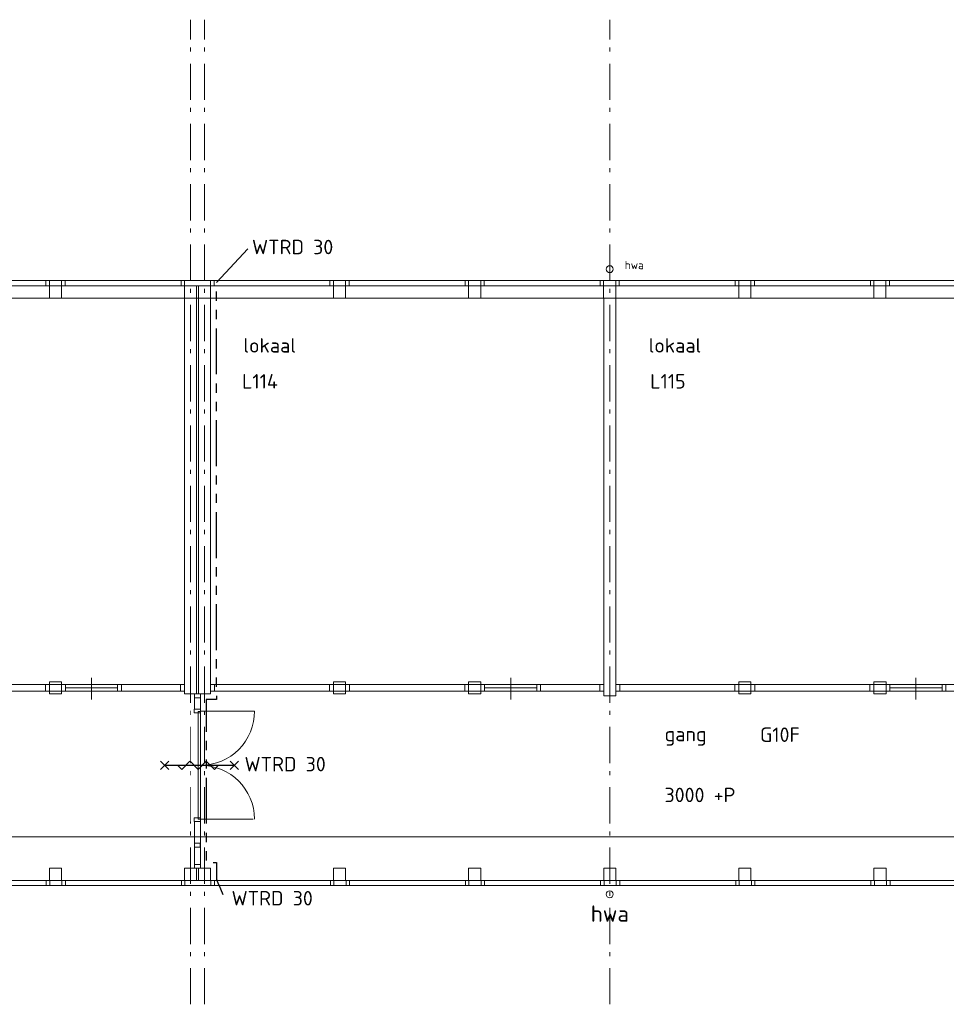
# Model space of a CAD drawing. Header units: millimetres. Extents: x -45438 to 86146, y -38676 to 39696.
# Tile 27 of 37: x 23955 to 39960, y -7650 to 9360. Entities that reach past the tile are written whole.
import ezdxf

# ---------------------------------------------------------------- set-up
doc = ezdxf.new("R2010")
doc.units = ezdxf.units.MM
doc.header["$LTSCALE"] = 100
for name, pattern in [('B0202', [28.125, 18.75, -3.125, 3.125, -3.125]), ('PHANTOM2', [31.75, 15.875, -3.175, 3.175, -3.175, 3.175, -3.175]), ('STYLE_06', [1.041641, 0.625, -0.208282, 0.069427, -0.138931])]:
    doc.linetypes.add(name, pattern=pattern)
doc.layers.add('AL65_BEVEILIGING', color=1, linetype='Continuous')
doc.layers.add('br.compartimentering', color=4, linetype='B0202')
doc.layers.add('None', color=7, linetype='Continuous', lineweight=5)
doc.layers.add('TXT 25', color=2, linetype='Continuous', lineweight=30)
doc.styles.add('03_100', font='isocpeur.ttf')
doc.styles.get("Standard").update_dxf_attribs({"font": 'isocpeur.ttf'})
doc.styles.add('Tekton Plus Regular', font='isocpeur.ttf')

# ---------------------------------------------------------------- blocks, each defined once
blk = doc.blocks.new('30 RW')
at = {"layer": 'AL65_BEVEILIGING'}
for p, q in [((-671, -71), (-529, 71)), ((-671, 71), (-529, -71)), ((-600, 0), (600, 0)), ((529, 71), (671, -71)), ((529, -71), (671, 71))]:
    blk.add_line(p, q, dxfattribs=at)
blk.add_lwpolyline([(-377, 0), (-307, -71), (-165, 71), (-24, -71), (118, 71), (259, -71), (330, 0)], dxfattribs=at)
at = {"layer": 'AL65_BEVEILIGING', "style": '03_100'}
blk.add_text('WTRD 30', height=250, dxfattribs=at).set_placement((777, -104))

msp = doc.modelspace()

# ---------------------------------------------------------------- linework, layer by layer
at = {"layer": 'None', "color": 8, "linetype": 'Continuous', "lineweight": 5}
msp.add_line((54929, -4758.4), (10797.7, -4758.4), dxfattribs=at)

# ---------------------------------------------------------------- texts
at = {"layer": 'None', "color": 8, "linetype": 'Continuous', "lineweight": 0, "style": 'Tekton Plus Regular'}
for height, p in [(141, (34405.9, 5049.9)), (281.98, (33818.1, -6224.2))]:
    msp.add_text('hwa', height=height, dxfattribs=at).set_placement(p)
at = {"layer": 'TXT 25'}
for s, p in [('WTRD 30', (27967.1, 5308)), ('G10F', (36742.3, -3117.2)), ('3000 +P', (35093, -4158)), ('WTRD 30', (27614, -5942.1))]:
    msp.add_text(s, height=250, dxfattribs=at).set_placement(p)

# ---------------------------------------------------------------- wipeouts: each hides what was drawn before it
at = {"color": 8, "linetype": 'Continuous', "lineweight": 5}
for points in [[(34189.7, 5091), (34206, 5048.1), (34187.1, 5006.2), (34144.2, 4989.9), (34102.3, 5008.8), (34086, 5051.7), (34104.9, 5093.6), (34147.8, 5109.9)], [(24468.2, 4761.6), (24678.2, 4761.6), (24678.2, 4551.6), (24468.2, 4551.6)], [(27041.5, 4761.6), (27251.5, 4761.6), (27251.5, 4551.6), (27041.5, 4551.6)], [(29374.8, 4761.6), (29584.8, 4761.6), (29584.8, 4551.6), (29374.8, 4551.6)], [(31708.1, 4761.6), (31918.1, 4761.6), (31918.1, 4551.6), (31708.1, 4551.6)], [(34041.4, 4761.6), (34251.4, 4761.6), (34251.4, 4551.6), (34041.4, 4551.6)], [(36374.7, 4761.6), (36584.7, 4761.6), (36584.7, 4551.6), (36374.7, 4551.6)], [(38708, 4761.6), (38918, 4761.6), (38918, 4551.6), (38708, 4551.6)], [(24468.5, -2076.4), (24678.5, -2076.4), (24678.5, -2286.4), (24468.5, -2286.4)], [(29375.1, -2076.4), (29585.1, -2076.4), (29585.1, -2286.4), (29375.1, -2286.4)], [(31708.4, -2076.4), (31918.4, -2076.4), (31918.4, -2286.4), (31708.4, -2286.4)], [(36375, -2076.4), (36585, -2076.4), (36585, -2286.4), (36375, -2286.4)], [(38708.3, -2076.4), (38918.3, -2076.4), (38918.3, -2286.4), (38708.3, -2286.4)], [(27041.8, -5299.9), (27251.8, -5299.9), (27251.8, -5509.9), (27041.8, -5509.9)], [(34041.7, -5299.9), (34251.7, -5299.9), (34251.7, -5509.9), (34041.7, -5509.9)], [(34186.8, -5703.5), (34206.4, -5745), (34190.9, -5788.2), (34149.4, -5807.8), (34106.2, -5792.3), (34086.6, -5750.8), (34102.1, -5707.6), (34143.6, -5688)]]:
    msp.add_wipeout(points, dxfattribs=at).dxf.layer = 'None'
at = {"color": 1, "linetype": 'Continuous', "lineweight": 35}
for points in [[(27851.3, 3485.2), (29110.7, 3485.2), (29110.7, 4018.6), (27851.3, 4018.6)], [(34851.3, 3485.2), (36110.7, 3485.2), (36110.7, 4018.6), (34851.3, 4018.6)], [(35127.5, -3229.3), (36085.7, -3229.3), (36085.7, -2695.9), (35127.5, -2695.9)]]:
    msp.add_wipeout(points, dxfattribs=at).dxf.layer = 'None'
at = {"color": 92, "linetype": 'Continuous', "lineweight": 25}
for points in [[(27824.3, 2876.6), (28542.6, 2876.6), (28542.6, 3355.4), (27824.3, 3355.4)], [(34874.3, 2876.6), (35597, 2876.6), (35597, 3355.4), (34874.3, 3355.4)]]:
    msp.add_wipeout(points, dxfattribs=at).dxf.layer = 'None'

# ---------------------------------------------------------------- next in the draw order: linework, layer by layer
at = {"layer": 'None', "color": 8, "linetype": 'Continuous', "lineweight": 5}
for p, q in [((24678.2, 4551.6), (24468.2, 4551.6)), ((29584.8, 4551.6), (29374.8, 4551.6)), ((31918.1, 4551.6), (31708.1, 4551.6)), ((36584.7, 4551.6), (36374.7, 4551.6)), ((38918, 4551.6), (38708, 4551.6)), ((24468.5, -2076.4), (24678.5, -2076.4)), ((24468.5, -2286.4), (24468.5, -2076.4)), ((24678.5, -2076.4), (24678.5, -2286.4)), ((29375.1, -2076.4), (29585.1, -2076.4)), ((29375.1, -2286.4), (29375.1, -2076.4)), ((29585.1, -2076.4), (29585.1, -2286.4)), ((31708.4, -2076.4), (31918.4, -2076.4)), ((31708.4, -2286.4), (31708.4, -2076.4)), ((31918.4, -2076.4), (31918.4, -2286.4)), ((36375, -2076.4), (36585, -2076.4)), ((36375, -2286.4), (36375, -2076.4)), ((36585, -2076.4), (36585, -2286.4)), ((38708.3, -2076.4), (38918.3, -2076.4)), ((38708.3, -2286.4), (38708.3, -2076.4)), ((38918.3, -2076.4), (38918.3, -2286.4)), ((24678.5, -2286.4), (24468.5, -2286.4)), ((29585.1, -2286.4), (29375.1, -2286.4)), ((31918.4, -2286.4), (31708.4, -2286.4)), ((36585, -2286.4), (36375, -2286.4)), ((38918.3, -2286.4), (38708.3, -2286.4)), ((34041.7, -5299.9), (34251.7, -5299.9))]:
    msp.add_line(p, q, dxfattribs=at)
for centre in [(34146, 5049.9), (34146.5, -5747.9)]:
    msp.add_circle(centre, 60, dxfattribs=at)

# ---------------------------------------------------------------- next in the draw order: texts
at = {"layer": 'TXT 25'}
for s, p in [('lokaal ', (27818.4, 3608.7)), ('lokaal ', (34818.4, 3608.7)), ('L114', (27794.8, 2987.4)), ('L115', (34844.8, 2987.4)), ('gang', (35094.6, -3105.8))]:
    msp.add_text(s, height=250, dxfattribs=at).set_placement(p)

# ---------------------------------------------------------------- next in the draw order: wipeouts: each hides what was drawn before it
at = {"color": 8, "linetype": 'Continuous', "lineweight": 5}
for points in [[(26801.5, 4761.6), (27011.5, 4761.6), (27011.5, 4551.6), (26801.5, 4551.6)], [(26801.8, -5299.9), (27011.8, -5299.9), (27011.8, -5509.9), (26801.8, -5509.9)]]:
    msp.add_wipeout(points, dxfattribs=at).dxf.layer = 'None'

# ---------------------------------------------------------------- next in the draw order: linework, layer by layer
at = {"layer": 'None', "color": 8, "linetype": 'Continuous', "lineweight": 5}
msp.add_line((54936.5, 4551.6), (6115.4, 4551.6), dxfattribs=at)

# ---------------------------------------------------------------- next in the draw order: wipeouts: each hides what was drawn before it
at = {"color": 8, "linetype": 'Continuous', "lineweight": 5}
for points in [[(6115.4, 4851.6), (54936.5, 4851.6), (54936.5, 4761.6), (6115.4, 4761.6)], [(12906.7, -5509.9), (54936.5, -5509.9), (54936.5, -5599.9), (12906.7, -5599.9)]]:
    msp.add_wipeout(points, dxfattribs=at).dxf.layer = 'None'

# ---------------------------------------------------------------- next in the draw order: wipeouts: each hides what was drawn before it
for points in [[(24408.2, 4851.6), (24468.2, 4851.6), (24468.2, 4761.6), (24408.2, 4761.6)], [(24678.2, 4851.6), (24738.2, 4851.6), (24738.2, 4761.6), (24678.2, 4761.6)], [(26741.5, 4851.6), (26801.5, 4851.6), (26801.5, 4761.6), (26741.5, 4761.6)], [(27251.5, 4851.6), (27311.5, 4851.6), (27311.5, 4761.6), (27251.5, 4761.6)], [(29314.8, 4851.6), (29374.8, 4851.6), (29374.8, 4761.6), (29314.8, 4761.6)], [(29584.8, 4851.6), (29644.8, 4851.6), (29644.8, 4761.6), (29584.8, 4761.6)], [(31648.1, 4851.6), (31708.1, 4851.6), (31708.1, 4761.6), (31648.1, 4761.6)], [(31918.1, 4851.6), (31978.1, 4851.6), (31978.1, 4761.6), (31918.1, 4761.6)], [(33981.4, 4851.6), (34041.4, 4851.6), (34041.4, 4761.6), (33981.4, 4761.6)], [(34251.4, 4851.6), (34311.4, 4851.6), (34311.4, 4761.6), (34251.4, 4761.6)], [(36314.7, 4851.6), (36374.7, 4851.6), (36374.7, 4761.6), (36314.7, 4761.6)], [(36584.7, 4851.6), (36644.7, 4851.6), (36644.7, 4761.6), (36584.7, 4761.6)], [(38648, 4851.6), (38708, 4851.6), (38708, 4761.6), (38648, 4761.6)], [(38918, 4851.6), (38978, 4851.6), (38978, 4761.6), (38918, 4761.6)], [(26801.7, 4551.6), (27011.7, 4551.6), (27011.7, -2286.4), (26801.7, -2286.4)], [(34041.7, 4551.6), (34251.7, 4551.6), (34251.7, -2320), (34041.7, -2320)], [(24413.9, -5509.9), (24473.9, -5509.9), (24473.9, -5599.9), (24413.9, -5599.9)], [(24683.9, -5509.9), (24743.9, -5509.9), (24743.9, -5599.9), (24683.9, -5599.9)], [(26747.7, -5509.9), (26807.7, -5509.9), (26807.7, -5599.9), (26747.7, -5599.9)], [(27257.9, -5509.9), (27317.8, -5509.9), (27317.8, -5599.9), (27257.9, -5599.9)], [(29321.8, -5509.9), (29381.7, -5509.9), (29381.7, -5599.9), (29321.8, -5599.9)], [(29591.8, -5509.9), (29651.8, -5509.9), (29651.8, -5599.9), (29591.8, -5599.9)], [(31655.6, -5509.9), (31715.7, -5509.9), (31715.7, -5599.9), (31655.6, -5599.9)], [(31925.7, -5509.9), (31985.8, -5509.9), (31985.8, -5599.9), (31925.7, -5599.9)], [(33989.6, -5509.9), (34049.7, -5509.9), (34049.7, -5599.9), (33989.6, -5599.9)], [(34259.7, -5509.9), (34319.7, -5509.9), (34319.7, -5599.9), (34259.7, -5599.9)], [(36323.6, -5509.9), (36383.5, -5509.9), (36383.5, -5599.9), (36323.6, -5599.9)], [(36593.6, -5509.9), (36653.7, -5509.9), (36653.7, -5599.9), (36593.6, -5599.9)], [(38657.4, -5509.9), (38717.4, -5509.9), (38717.4, -5599.9), (38657.4, -5599.9)], [(38927.5, -5509.9), (38987.5, -5509.9), (38987.5, -5599.9), (38927.5, -5599.9)]]:
    msp.add_wipeout(points, dxfattribs=at).dxf.layer = 'None'

# ---------------------------------------------------------------- next in the draw order: linework, layer by layer
at = {"layer": 'None', "color": 8, "linetype": 'STYLE_06', "lineweight": 5, "ltscale": 10}
for p, q in [((26906.5, -7649.8), (26906.5, 9359.9)), ((34146.5, -7649.8), (34146.5, 9359.9))]:
    msp.add_line(p, q, dxfattribs=at)
at = {"layer": 'None', "color": 8, "linetype": 'Continuous', "lineweight": 5}
for p, q in [((6115.4, 4851.6), (54936.5, 4851.6)), ((24408.2, 4851.6), (24468.2, 4851.6)), ((24408.2, 4761.6), (24408.2, 4851.6)), ((24468.2, 4851.6), (24468.2, 4761.6)), ((24678.2, 4851.6), (24738.2, 4851.6)), ((24678.2, 4761.6), (24678.2, 4851.6)), ((24738.2, 4851.6), (24738.2, 4761.6)), ((26741.5, 4851.6), (26801.5, 4851.6)), ((26741.5, 4761.6), (26741.5, 4851.6)), ((26801.5, 4851.6), (26801.5, 4761.6)), ((27251.5, 4851.6), (27311.5, 4851.6)), ((27251.5, 4761.6), (27251.5, 4851.6)), ((27311.5, 4851.6), (27311.5, 4761.6)), ((29314.8, 4851.6), (29374.8, 4851.6)), ((29314.8, 4761.6), (29314.8, 4851.6)), ((29374.8, 4851.6), (29374.8, 4761.6)), ((29584.8, 4851.6), (29644.8, 4851.6)), ((29584.8, 4761.6), (29584.8, 4851.6)), ((29644.8, 4851.6), (29644.8, 4761.6)), ((31648.1, 4851.6), (31708.1, 4851.6)), ((31648.1, 4761.6), (31648.1, 4851.6)), ((31708.1, 4851.6), (31708.1, 4761.6)), ((31918.1, 4851.6), (31978.1, 4851.6)), ((31918.1, 4761.6), (31918.1, 4851.6)), ((31978.1, 4851.6), (31978.1, 4761.6)), ((33981.4, 4851.6), (34041.4, 4851.6)), ((33981.4, 4761.6), (33981.4, 4851.6)), ((34041.4, 4851.6), (34041.4, 4761.6)), ((34251.4, 4851.6), (34311.4, 4851.6)), ((34251.4, 4761.6), (34251.4, 4851.6)), ((34311.4, 4851.6), (34311.4, 4761.6)), ((36314.7, 4851.6), (36374.7, 4851.6)), ((36314.7, 4761.6), (36314.7, 4851.6)), ((36374.7, 4851.6), (36374.7, 4761.6)), ((36584.7, 4851.6), (36644.7, 4851.6)), ((36584.7, 4761.6), (36584.7, 4851.6)), ((36644.7, 4851.6), (36644.7, 4761.6)), ((38648, 4851.6), (38708, 4851.6)), ((38648, 4761.6), (38648, 4851.6)), ((38708, 4851.6), (38708, 4761.6)), ((38918, 4851.6), (38978, 4851.6)), ((38918, 4761.6), (38918, 4851.6)), ((38978, 4851.6), (38978, 4761.6)), ((54936.5, 4761.6), (6115.4, 4761.6)), ((24468.2, 4761.6), (24408.2, 4761.6)), ((24468.2, 4761.6), (24678.2, 4761.6)), ((24468.2, 4551.6), (24468.2, 4761.6)), ((24738.2, 4761.6), (24678.2, 4761.6)), ((24678.2, 4761.6), (24678.2, 4551.6)), ((26801.5, 4761.6), (26741.5, 4761.6)), ((26801.5, 4761.6), (27011.5, 4761.6)), ((26801.5, 4551.6), (26801.5, 4761.6)), ((27041.5, 4761.6), (27251.5, 4761.6)), ((27311.5, 4761.6), (27251.5, 4761.6)), ((29374.8, 4761.6), (29314.8, 4761.6)), ((29374.8, 4761.6), (29584.8, 4761.6)), ((29374.8, 4551.6), (29374.8, 4761.6)), ((29644.8, 4761.6), (29584.8, 4761.6)), ((29584.8, 4761.6), (29584.8, 4551.6)), ((31708.1, 4761.6), (31648.1, 4761.6)), ((31708.1, 4761.6), (31918.1, 4761.6)), ((31708.1, 4551.6), (31708.1, 4761.6)), ((31978.1, 4761.6), (31918.1, 4761.6)), ((31918.1, 4761.6), (31918.1, 4551.6)), ((34041.4, 4761.6), (33981.4, 4761.6)), ((34041.4, 4761.6), (34251.4, 4761.6)), ((34041.4, 4551.6), (34041.4, 4761.6)), ((34311.4, 4761.6), (34251.4, 4761.6)), ((34251.4, 4761.6), (34251.4, 4551.6)), ((36374.7, 4761.6), (36314.7, 4761.6)), ((36374.7, 4761.6), (36584.7, 4761.6)), ((36374.7, 4551.6), (36374.7, 4761.6)), ((36644.7, 4761.6), (36584.7, 4761.6)), ((36584.7, 4761.6), (36584.7, 4551.6)), ((38708, 4761.6), (38648, 4761.6)), ((38708, 4761.6), (38918, 4761.6)), ((38708, 4551.6), (38708, 4761.6)), ((38978, 4761.6), (38918, 4761.6)), ((38918, 4761.6), (38918, 4551.6)), ((26801.7, -2286.4), (26801.7, 4551.6)), ((34251.4, 4551.6), (34041.4, 4551.6)), ((34041.7, 4551.6), (34251.7, 4551.6)), ((34041.7, -2320), (34041.7, 4551.6)), ((34251.7, 4551.6), (34251.7, -2320)), ((34251.7, -2320), (34041.7, -2320)), ((26801.8, -5509.9), (26801.8, -5299.9)), ((27251.8, -5299.9), (27251.8, -5509.9)), ((34041.7, -5509.9), (34041.7, -5299.9)), ((34251.7, -5299.9), (34251.7, -5509.9)), ((54936.5, -5599.9), (12906.7, -5599.9)), ((24473.9, -5599.9), (24413.9, -5599.9)), ((24743.9, -5599.9), (24683.9, -5599.9)), ((26747.7, -5509.9), (26807.7, -5509.9)), ((26747.7, -5599.9), (26747.7, -5509.9)), ((26807.7, -5599.9), (26747.7, -5599.9)), ((27011.8, -5509.9), (26801.8, -5509.9)), ((26807.7, -5509.9), (26807.7, -5599.9)), ((27251.8, -5509.9), (27041.8, -5509.9)), ((27257.9, -5509.9), (27317.8, -5509.9)), ((27257.9, -5599.9), (27257.9, -5509.9)), ((27317.8, -5599.9), (27257.9, -5599.9)), ((27317.8, -5509.9), (27317.8, -5599.9)), ((29381.7, -5599.9), (29321.8, -5599.9)), ((29651.8, -5599.9), (29591.8, -5599.9)), ((31715.7, -5599.9), (31655.6, -5599.9)), ((31985.8, -5599.9), (31925.7, -5599.9)), ((33989.6, -5509.9), (34049.7, -5509.9)), ((33989.6, -5599.9), (33989.6, -5509.9)), ((34049.7, -5599.9), (33989.6, -5599.9)), ((34251.7, -5509.9), (34041.7, -5509.9)), ((34049.7, -5509.9), (34049.7, -5599.9)), ((34259.7, -5509.9), (34319.7, -5509.9)), ((34259.7, -5599.9), (34259.7, -5509.9)), ((34319.7, -5599.9), (34259.7, -5599.9)), ((34319.7, -5509.9), (34319.7, -5599.9)), ((36383.5, -5599.9), (36323.6, -5599.9)), ((36653.7, -5599.9), (36593.6, -5599.9)), ((38717.4, -5599.9), (38657.4, -5599.9)), ((38987.5, -5599.9), (38927.5, -5599.9))]:
    msp.add_line(p, q, dxfattribs=at)

# ---------------------------------------------------------------- next in the draw order: wipeouts: each hides what was drawn before it
at = {"color": 8, "linetype": 'Continuous', "lineweight": 5}
for points in [[(27041.7, 4551.6), (27251.7, 4551.6), (27251.7, -2286.4), (27041.7, -2286.4)], [(24468.5, -5299.9), (24678.5, -5299.9), (24678.5, -5509.9), (24468.5, -5509.9)], [(29375.1, -5299.9), (29585.1, -5299.9), (29585.1, -5509.9), (29375.1, -5509.9)], [(31708.4, -5299.9), (31918.4, -5299.9), (31918.4, -5509.9), (31708.4, -5509.9)], [(36375, -5299.9), (36585, -5299.9), (36585, -5509.9), (36375, -5509.9)], [(38708.3, -5299.9), (38918.3, -5299.9), (38918.3, -5509.9), (38708.3, -5509.9)]]:
    msp.add_wipeout(points, dxfattribs=at).dxf.layer = 'None'

# ---------------------------------------------------------------- next in the draw order: linework, layer by layer
at = {"layer": 'None', "color": 8, "linetype": 'STYLE_06', "lineweight": 5, "ltscale": 10}
msp.add_line((27146.5, -7649.8), (27146.5, 9359.9), dxfattribs=at)
at = {"layer": 'None', "color": 8, "linetype": 'Continuous', "lineweight": 5}
for p, q in [((27011.5, 4761.6), (27011.5, 4551.6)), ((27041.5, 4551.6), (27041.5, 4761.6)), ((27251.5, 4761.6), (27251.5, 4551.6)), ((27011.5, 4551.6), (26801.5, 4551.6)), ((26801.7, 4551.6), (27011.7, 4551.6)), ((27251.5, 4551.6), (27041.5, 4551.6)), ((27041.7, 4551.6), (27251.7, 4551.6)), ((27251.7, 4551.6), (27251.7, -2286.4)), ((24468.5, -5299.9), (24678.5, -5299.9)), ((24468.5, -5509.9), (24468.5, -5299.9)), ((24678.5, -5299.9), (24678.5, -5509.9)), ((29375.1, -5299.9), (29585.1, -5299.9)), ((29375.1, -5509.9), (29375.1, -5299.9)), ((29585.1, -5299.9), (29585.1, -5509.9)), ((31708.4, -5299.9), (31918.4, -5299.9)), ((31708.4, -5509.9), (31708.4, -5299.9)), ((31918.4, -5299.9), (31918.4, -5509.9)), ((36375, -5299.9), (36585, -5299.9)), ((36375, -5509.9), (36375, -5299.9)), ((36585, -5299.9), (36585, -5509.9)), ((38708.3, -5299.9), (38918.3, -5299.9)), ((38708.3, -5509.9), (38708.3, -5299.9)), ((38918.3, -5299.9), (38918.3, -5509.9)), ((12906.7, -5509.9), (54936.5, -5509.9)), ((24413.9, -5509.9), (24473.9, -5509.9)), ((24413.9, -5599.9), (24413.9, -5509.9)), ((24678.5, -5509.9), (24468.5, -5509.9)), ((24473.9, -5509.9), (24473.9, -5599.9)), ((24683.9, -5509.9), (24743.9, -5509.9)), ((24683.9, -5599.9), (24683.9, -5509.9)), ((24743.9, -5509.9), (24743.9, -5599.9)), ((29321.8, -5509.9), (29381.7, -5509.9)), ((29321.8, -5599.9), (29321.8, -5509.9)), ((29585.1, -5509.9), (29375.1, -5509.9)), ((29381.7, -5509.9), (29381.7, -5599.9)), ((29591.8, -5509.9), (29651.8, -5509.9)), ((29591.8, -5599.9), (29591.8, -5509.9)), ((29651.8, -5509.9), (29651.8, -5599.9)), ((31655.6, -5509.9), (31715.7, -5509.9)), ((31655.6, -5599.9), (31655.6, -5509.9)), ((31918.4, -5509.9), (31708.4, -5509.9)), ((31715.7, -5509.9), (31715.7, -5599.9)), ((31925.7, -5509.9), (31985.8, -5509.9)), ((31925.7, -5599.9), (31925.7, -5509.9)), ((31985.8, -5509.9), (31985.8, -5599.9)), ((36323.6, -5509.9), (36383.5, -5509.9)), ((36323.6, -5599.9), (36323.6, -5509.9)), ((36585, -5509.9), (36375, -5509.9)), ((36383.5, -5509.9), (36383.5, -5599.9)), ((36593.6, -5509.9), (36653.7, -5509.9)), ((36593.6, -5599.9), (36593.6, -5509.9)), ((36653.7, -5509.9), (36653.7, -5599.9)), ((38657.4, -5509.9), (38717.4, -5509.9)), ((38657.4, -5599.9), (38657.4, -5509.9)), ((38918.3, -5509.9), (38708.3, -5509.9)), ((38717.4, -5509.9), (38717.4, -5599.9)), ((38927.5, -5509.9), (38987.5, -5509.9)), ((38927.5, -5599.9), (38927.5, -5509.9)), ((38987.5, -5509.9), (38987.5, -5599.9))]:
    msp.add_line(p, q, dxfattribs=at)

# ---------------------------------------------------------------- next in the draw order: wipeouts: each hides what was drawn before it
at = {"color": 8, "linetype": 'Continuous', "lineweight": 5}
msp.add_wipeout([(34251.7, -2124.4), (41041.7, -2124.4), (41041.7, -2238.4), (34251.7, -2238.4)], dxfattribs=at).dxf.layer = 'None'

# ---------------------------------------------------------------- next in the draw order: linework, layer by layer
at = {"layer": 'None', "color": 8, "linetype": 'Continuous', "lineweight": 5}
msp.add_lwpolyline([(34251.7, -2124.4), (41041.7, -2124.4), (41041.7, -2238.4), (34251.7, -2238.4)], close=True, dxfattribs=at)

# ---------------------------------------------------------------- next in the draw order: wipeouts: each hides what was drawn before it
at = {"color": 140, "linetype": 'Continuous', "lineweight": 15}
for points in [[(26976.7, -2286.4), (27070, -2286.4), (27070, -2353.4), (26976.7, -2353.4)], [(26976.7, -4866.5), (27070, -4866.5), (27070, -4933.5), (26976.7, -4933.5)], [(26976.7, -5232.9), (27070, -5232.9), (27070, -5299.9), (26976.7, -5299.9)]]:
    msp.add_wipeout(points, dxfattribs=at).dxf.layer = 'None'
at = {"color": 255, "linetype": 'Continuous', "lineweight": 5}
msp.add_wipeout([(27105.7, -4493.4), (27105.7, -2549.4), (26905.7, -2549.4), (26905.7, -4493.4)], dxfattribs=at).dxf.layer = 'None'

# ---------------------------------------------------------------- next in the draw order: linework, layer by layer
at = {"layer": 'None', "color": 8, "linetype": 'Continuous', "lineweight": 5}
for p, q in [((27011.7, 4551.6), (27011.7, -2286.4)), ((27041.7, -2286.4), (27041.7, 4551.6)), ((27011.7, -2286.4), (26801.7, -2286.4)), ((27251.7, -2286.4), (27011.7, -2286.4)), ((27080.7, -2582.9), (28010.7, -2582.9)), ((27060.7, -4451.4), (27990.7, -4451.4)), ((26801.8, -5299.9), (27011.8, -5299.9)), ((27011.8, -5299.9), (27011.8, -5509.9)), ((27041.8, -5299.9), (27251.8, -5299.9)), ((27041.8, -5509.9), (27041.8, -5299.9))]:
    msp.add_line(p, q, dxfattribs=at)
at = {"layer": 'None', "color": 140, "linetype": 'Continuous', "lineweight": 15}
for p, q in [((26976.7, -2353.4), (26976.7, -2286.4)), ((27076.7, -2286.4), (26976.7, -2286.4)), ((27076.7, -2353.4), (26976.7, -2353.4)), ((26976.7, -4866.5), (27070, -4866.5)), ((26976.7, -4933.5), (26976.7, -4866.5)), ((27070, -4866.5), (27070, -4933.5)), ((27070, -4933.5), (26976.7, -4933.5)), ((26976.7, -5232.9), (27076.7, -5232.9)), ((26976.7, -5299.9), (26976.7, -5232.9)), ((27070, -5299.9), (26976.7, -5299.9)), ((27076.7, -5299.9), (26976.7, -5299.9))]:
    msp.add_line(p, q, dxfattribs=at)

# ---------------------------------------------------------------- next in the draw order: wipeouts: each hides what was drawn before it
at = {"color": 8, "linetype": 'Continuous', "lineweight": 5}
for points in [[(34251.7, -2124.4), (34318.7, -2124.4), (34318.7, -2238.4), (34251.7, -2238.4)], [(36308.3, -2124.4), (36375.3, -2124.4), (36375.3, -2238.4), (36308.3, -2238.4)], [(36585.3, -2124.4), (36652.3, -2124.4), (36652.3, -2238.4), (36585.3, -2238.4)], [(38641.6, -2124.4), (38708.6, -2124.4), (38708.6, -2238.4), (38641.6, -2238.4)], [(38918.6, -2124.4), (38985.6, -2124.4), (38985.6, -2238.4), (38918.6, -2238.4)], [(39885.6, -2124.4), (39952.6, -2124.4), (39952.6, -2238.4), (39885.6, -2238.4)]]:
    msp.add_wipeout(points, dxfattribs=at).dxf.layer = 'None'

# ---------------------------------------------------------------- next in the draw order: linework, layer by layer
at = {"layer": 'None', "color": 8, "linetype": 'Continuous', "lineweight": 5}
for points in [[(34251.7, -2124.4), (34318.7, -2124.4), (34318.7, -2238.4), (34251.7, -2238.4)], [(36308.3, -2124.4), (36375.3, -2124.4), (36375.3, -2238.4), (36308.3, -2238.4)], [(36585.3, -2124.4), (36652.3, -2124.4), (36652.3, -2238.4), (36585.3, -2238.4)], [(38641.6, -2124.4), (38708.6, -2124.4), (38708.6, -2238.4), (38641.6, -2238.4)], [(38918.6, -2124.4), (38985.6, -2124.4), (38985.6, -2238.4), (38918.6, -2238.4)], [(39885.6, -2124.4), (39952.6, -2124.4), (39952.6, -2238.4), (39885.6, -2238.4)]]:
    msp.add_lwpolyline(points, close=True, dxfattribs=at)

# ---------------------------------------------------------------- next in the draw order: wipeouts: each hides what was drawn before it
at = {"color": 8, "linetype": 'Continuous', "lineweight": 5}
for points in [[(20011.7, -2124.4), (26801.7, -2124.4), (26801.7, -2238.4), (20011.7, -2238.4)], [(27251.7, -2124.4), (34041.7, -2124.4), (34041.7, -2238.4), (27251.7, -2238.4)]]:
    msp.add_wipeout(points, dxfattribs=at).dxf.layer = 'None'
at = {"color": 140, "linetype": 'Continuous', "lineweight": 15}
for points in [[(27080.7, -2616.4), (27080.7, -2549.4), (26966.7, -2549.4), (26966.7, -2616.4)], [(27080.7, -4426.4), (27080.7, -4493.4), (26966.7, -4493.4), (26966.7, -4426.4)]]:
    msp.add_wipeout(points, dxfattribs=at).dxf.layer = 'None'

# ---------------------------------------------------------------- next in the draw order: linework, layer by layer
at = {"layer": 'None', "color": 8, "linetype": 'Continuous', "lineweight": 5}
for points in [[(20011.7, -2124.4), (26801.7, -2124.4), (26801.7, -2238.4), (20011.7, -2238.4)], [(27251.7, -2124.4), (34041.7, -2124.4), (34041.7, -2238.4), (27251.7, -2238.4)]]:
    msp.add_lwpolyline(points, close=True, dxfattribs=at)

# ---------------------------------------------------------------- next in the draw order: wipeouts: each hides what was drawn before it
at = {"color": 8, "linetype": 'Continuous', "lineweight": 5}
msp.add_wipeout([(38985.6, -2181.4), (39885.6, -2181.4), (39885.6, -2238.4), (38985.6, -2238.4)], dxfattribs=at).dxf.layer = 'None'
at = {"color": 140, "linetype": 'Continuous', "lineweight": 15}
msp.add_wipeout([(27080.7, -3521.4), (27080.7, -2591.4), (27040.7, -2591.4), (27040.7, -3521.4)], dxfattribs=at).dxf.layer = 'None'

# ---------------------------------------------------------------- next in the draw order: linework, layer by layer
at = {"layer": 'None', "color": 8, "linetype": 'Continuous', "lineweight": 5}
msp.add_line((39435.6, -2012.1), (39435.6, -2382.1), dxfattribs=at)
at = {"layer": 'None', "color": 140, "linetype": 'Continuous', "lineweight": 15}
for p, q in [((26976.7, -2549.4), (26976.7, -2286.4)), ((27076.7, -2286.4), (27076.7, -2549.4)), ((27080.7, -2549.4), (26966.7, -2549.4)), ((26966.7, -2549.4), (26966.7, -2616.4)), ((27080.7, -2616.4), (27080.7, -2549.4)), ((26966.7, -2616.4), (27080.7, -2616.4)), ((27080.7, -2591.4), (27040.7, -2591.4))]:
    msp.add_line(p, q, dxfattribs=at)
at = {"layer": 'None', "color": 8, "linetype": 'Continuous', "lineweight": 5}
msp.add_lwpolyline([(38985.6, -2181.4), (39885.6, -2181.4), (39885.6, -2238.4), (38985.6, -2238.4)], close=True, dxfattribs=at)

# ---------------------------------------------------------------- next in the draw order: wipeouts: each hides what was drawn before it
at = {"color": 8, "linetype": 'Continuous', "lineweight": 5}
for points in [[(24401.6, -2124.4), (24468.6, -2124.4), (24468.6, -2238.4), (24401.6, -2238.4)], [(24678.6, -2124.4), (24745.6, -2124.4), (24745.6, -2238.4), (24678.6, -2238.4)], [(25645.6, -2124.4), (25712.6, -2124.4), (25712.6, -2238.4), (25645.6, -2238.4)], [(26734.7, -2124.4), (26801.7, -2124.4), (26801.7, -2238.4), (26734.7, -2238.4)], [(27251.7, -2124.4), (27318.7, -2124.4), (27318.7, -2238.4), (27251.7, -2238.4)], [(29308.3, -2124.4), (29375.3, -2124.4), (29375.3, -2238.4), (29308.3, -2238.4)], [(29585.3, -2124.4), (29652.3, -2124.4), (29652.3, -2238.4), (29585.3, -2238.4)], [(31641.6, -2124.4), (31708.6, -2124.4), (31708.6, -2238.4), (31641.6, -2238.4)], [(31918.6, -2124.4), (31985.6, -2124.4), (31985.6, -2238.4), (31918.6, -2238.4)], [(32885.6, -2124.4), (32952.6, -2124.4), (32952.6, -2238.4), (32885.6, -2238.4)], [(33974.7, -2124.4), (34041.7, -2124.4), (34041.7, -2238.4), (33974.7, -2238.4)]]:
    msp.add_wipeout(points, dxfattribs=at).dxf.layer = 'None'
at = {"color": 140, "linetype": 'Continuous', "lineweight": 15}
msp.add_wipeout([(27080.7, -3521.4), (27080.7, -4451.4), (27040.7, -4451.4), (27040.7, -3521.4)], dxfattribs=at).dxf.layer = 'None'

# ---------------------------------------------------------------- next in the draw order: linework, layer by layer
at = {"layer": 'br.compartimentering', "linetype": 'PHANTOM2', "ltscale": 0.5, "flags": 128}
msp.add_lwpolyline([(27893.8, 5403.6), (27351.5, 4812.7), (27351.7, -2386.4), (27176.7, -2386.4), (27176.7, -5199.9), (27351.8, -5199.9), (27351.8, -5489.5), (27463.3, -5750.8)], dxfattribs=at)
at = {"layer": 'None', "color": 140, "linetype": 'Continuous', "lineweight": 15}
for p, q in [((27040.7, -2591.4), (27040.7, -3521.4)), ((27080.7, -3521.4), (27080.7, -2591.4)), ((27040.7, -4451.4), (27040.7, -3521.4)), ((27040.7, -3521.4), (27080.7, -3521.4)), ((27080.7, -3521.4), (27080.7, -4451.4)), ((26966.7, -4493.4), (26966.7, -4426.4)), ((26966.7, -4426.4), (27080.7, -4426.4)), ((27080.7, -4493.4), (26966.7, -4493.4)), ((26976.7, -5299.9), (26976.7, -4493.4)), ((27080.7, -4451.4), (27040.7, -4451.4)), ((27076.7, -4493.4), (27076.7, -5299.9)), ((27080.7, -4426.4), (27080.7, -4493.4))]:
    msp.add_line(p, q, dxfattribs=at)
at = {"layer": 'None', "color": 8, "linetype": 'Continuous', "lineweight": 5}
for points in [[(24401.6, -2124.4), (24468.6, -2124.4), (24468.6, -2238.4), (24401.6, -2238.4)], [(24678.6, -2124.4), (24745.6, -2124.4), (24745.6, -2238.4), (24678.6, -2238.4)], [(25645.6, -2124.4), (25712.6, -2124.4), (25712.6, -2238.4), (25645.6, -2238.4)], [(26734.7, -2124.4), (26801.7, -2124.4), (26801.7, -2238.4), (26734.7, -2238.4)], [(27251.7, -2124.4), (27318.7, -2124.4), (27318.7, -2238.4), (27251.7, -2238.4)], [(29308.3, -2124.4), (29375.3, -2124.4), (29375.3, -2238.4), (29308.3, -2238.4)], [(29585.3, -2124.4), (29652.3, -2124.4), (29652.3, -2238.4), (29585.3, -2238.4)], [(31641.6, -2124.4), (31708.6, -2124.4), (31708.6, -2238.4), (31641.6, -2238.4)], [(31918.6, -2124.4), (31985.6, -2124.4), (31985.6, -2238.4), (31918.6, -2238.4)], [(32885.6, -2124.4), (32952.6, -2124.4), (32952.6, -2238.4), (32885.6, -2238.4)], [(33974.7, -2124.4), (34041.7, -2124.4), (34041.7, -2238.4), (33974.7, -2238.4)]]:
    msp.add_lwpolyline(points, close=True, dxfattribs=at)
for centre, start, end in [((27080.7, -2591.4), 270, 0.52368), ((27080.7, -4451.4), 0, 90)]:
    msp.add_arc(centre, 930, start, end, dxfattribs=at)

# ---------------------------------------------------------------- next in the draw order: block references
at = {"layer": 'AL65_BEVEILIGING'}
msp.add_blockref('30 RW', (27060.7, -3521.4), dxfattribs=at)

# ---------------------------------------------------------------- next in the draw order: wipeouts: each hides what was drawn before it
at = {"color": 8, "linetype": 'Continuous', "lineweight": 5}
for points in [[(24745.6, -2181.4), (25645.6, -2181.4), (25645.6, -2238.4), (24745.6, -2238.4)], [(31985.6, -2181.4), (32885.6, -2181.4), (32885.6, -2238.4), (31985.6, -2238.4)]]:
    msp.add_wipeout(points, dxfattribs=at).dxf.layer = 'None'

# ---------------------------------------------------------------- next in the draw order: linework, layer by layer
at = {"layer": 'None', "color": 8, "linetype": 'Continuous', "lineweight": 5}
for p, q in [((25195.6, -2012.1), (25195.6, -2382.1)), ((32435.6, -2012.1), (32435.6, -2382.1))]:
    msp.add_line(p, q, dxfattribs=at)
for points in [[(24745.6, -2181.4), (25645.6, -2181.4), (25645.6, -2238.4), (24745.6, -2238.4)], [(31985.6, -2181.4), (32885.6, -2181.4), (32885.6, -2238.4), (31985.6, -2238.4)]]:
    msp.add_lwpolyline(points, close=True, dxfattribs=at)

doc.saveas('drawing.dxf')
